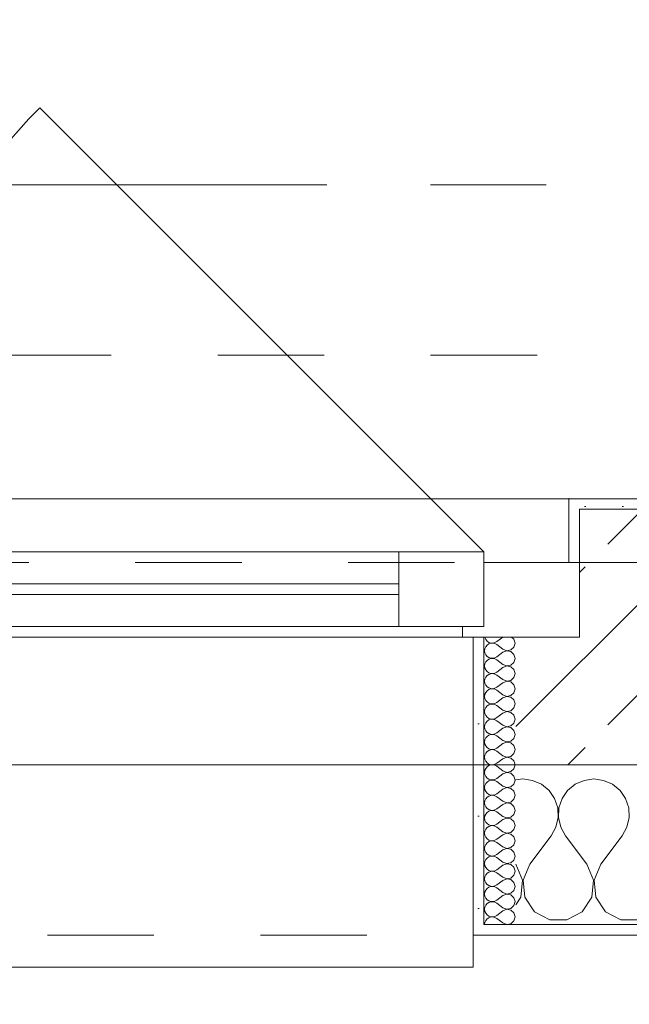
# Model space of a CAD drawing. Header units: metres. Extents: x -3.6 to 90.7, y -11.1 to 18.
# Tile 166 of 256: x 17.394 to 17.967, y -0.22 to 0.705. Entities that reach past the tile are written whole.
import ezdxf

# ---------------------------------------------------------------- set-up
doc = ezdxf.new("R2010")
doc.units = ezdxf.units.M
doc.header["$MEASUREMENT"] = 0
for name, pattern in [('Achse', [0.2, 0.1, -0.05, 0, -0.05]), ('Strichlinie doppelt', [0.546806, 0.264583, -0.105833, 0.070556, -0.105833]), ('Strichlinie eng', [0.115, 0.075, -0.04]), ('Untersicht', [0.1, 0.075, -0.025])]:
    doc.linetypes.add(name, pattern=pattern)
for name, color, linetype in [('152 - Bemaßung_ Beschriftung.Ausbau', 7, 'Continuous'), ('451 - Universal.Achsen Raster', 7, 'Continuous'), ('603 - Struktur.Bodenplatte_ Decke Roh', 7, 'Continuous'), ('604 - Struktur.Wand Aussen', 7, 'Continuous'), ('608 - Struktur.Träger', 7, 'Continuous'), ('650 - Abdeckung.Fußboden Aufbau', 7, 'Continuous'), ('Neubau_653 - Abdeckung.TB Verkofferung', 7, 'Continuous')]:
    doc.layers.add(name, color=color, linetype=linetype)
doc.styles.add('ERSTELLTER_STIL_2', font='txt')
doc.dimstyles.new('ERSTELLTER_STIL__1', dxfattribs={"dimtxt": 0.1, "dimasz": 0.0532, "dimexe": 0.18, "dimexo": 0.0625, "dimgap": 0, "dimtad": 1, "dimzin": 0, "dimdsep": 46, "dimtxsty": 'ERSTELLTER_STIL_2', "dimblk": 'ARROWHEAD_2', "dimblk1": 'ARROWHEAD_2', "dimblk2": 'ARROWHEAD_2', "dimcen": 0.09, "dimse1": 1, "dimse2": 1, "dimclrd": 7, "dimclre": 7, "dimclrt": 7, "dimazin": 0, "dimtfac": 1, "dimtdec": 4, "dimtmove": 0, "dimatfit": 3, "dimfxl": 1, "dimtolj": 1, "dimtzin": 0, "dimarcsym": 0})
doc.dimstyles.new('ERSTELLTER_STIL__2', dxfattribs={"dimtxt": 0.1, "dimasz": 0.0532, "dimexe": 0.18, "dimexo": 0.0625, "dimgap": 0, "dimtad": 1, "dimzin": 0, "dimdsep": 46, "dimtxsty": 'ERSTELLTER_STIL_2', "dimblk": 'ARROWHEAD_2', "dimblk1": 'ARROWHEAD_2', "dimblk2": 'ARROWHEAD_2', "dimcen": 0.09, "dimse1": 1, "dimse2": 1, "dimclrd": 7, "dimclre": 7, "dimclrt": 7, "dimazin": 0, "dimtfac": 1, "dimtdec": 4, "dimtmove": 2, "dimatfit": 3, "dimfxl": 1, "dimtolj": 1, "dimtzin": 0, "dimarcsym": 0})
doc.dimstyles.new('ERSTELLTER_STIL__3', dxfattribs={"dimtxt": 0.1, "dimasz": 0.0532, "dimexe": 0.18, "dimexo": 0.0625, "dimgap": 0, "dimtad": 1, "dimtih": 1, "dimtoh": 1, "dimzin": 0, "dimdsep": 46, "dimtxsty": 'ERSTELLTER_STIL_2', "dimblk": 'ARROWHEAD_2', "dimblk1": 'ARROWHEAD_2', "dimblk2": 'ARROWHEAD_2', "dimcen": 0.09, "dimse1": 1, "dimse2": 1, "dimclrd": 7, "dimclre": 7, "dimclrt": 7, "dimazin": 0, "dimtfac": 1, "dimtdec": 4, "dimtmove": 0, "dimatfit": 3, "dimfxl": 1, "dimtolj": 1, "dimtzin": 0, "dimarcsym": 0})
pattern_1 = [(0, (0, 0), (0, 0.08660254), [0, -0.05]), (0, (0.025, 0.0433), (0, 0.08660254), [0, -0.05])]
pattern_2 = [(45, (0, 0), (-0.01767767, 0.01767767), [0, -0.025])]

# ---------------------------------------------------------------- blocks, each defined once
blk = doc.blocks.new('*X77')
at = {"layer": '604 - Struktur.Wand Aussen', "color": 7, "linetype": 'Continuous', "lineweight": 5}
for p, q in [((17.86667, -0.00833), (17.86, -0.00926)), ((17.87578, -0.0096), (17.86667, -0.00833)), ((17.93333, -0.00833), (17.92422, -0.0096)), ((17.94244, -0.0096), (17.93333, -0.00833)), ((17.88419, -0.01331), (17.87578, -0.0096)), ((17.89127, -0.01918), (17.88419, -0.01331)), ((17.91581, -0.01331), (17.90873, -0.01918)), ((17.92422, -0.0096), (17.91581, -0.01331)), ((17.95086, -0.01331), (17.94244, -0.0096)), ((17.95794, -0.01918), (17.95086, -0.01331)), ((17.89648, -0.02676), (17.89127, -0.01918)), ((17.89942, -0.03547), (17.89648, -0.02676)), ((17.90352, -0.02676), (17.90058, -0.03547)), ((17.90873, -0.01918), (17.90352, -0.02676)), ((17.96315, -0.02676), (17.95794, -0.01918)), ((17.96609, -0.03547), (17.96315, -0.02676)), ((17.89987, -0.04466), (17.89942, -0.03547)), ((17.90058, -0.03547), (17.90013, -0.04466)), ((17.96653, -0.04466), (17.96609, -0.03547)), ((17.89778, -0.05362), (17.89987, -0.04466)), ((17.90013, -0.04466), (17.90222, -0.05362)), ((17.96445, -0.05362), (17.96653, -0.04466)), ((17.89333, -0.06167), (17.89778, -0.05362)), ((17.90222, -0.05362), (17.90667, -0.06167)), ((17.96, -0.06167), (17.96445, -0.05362)), ((17.87333, -0.08833), (17.89333, -0.06167)), ((17.92667, -0.08833), (17.90667, -0.06167)), ((17.94, -0.08833), (17.96, -0.06167)), ((17.86629, -0.1033), (17.86, -0.08833)), ((17.87333, -0.08833), (17.86705, -0.1033)), ((17.93295, -0.1033), (17.92667, -0.08833)), ((17.94, -0.08833), (17.93371, -0.1033)), ((17.86475, -0.11947), (17.86629, -0.1033)), ((17.86705, -0.1033), (17.86858, -0.11947)), ((17.93142, -0.11947), (17.93295, -0.1033)), ((17.93371, -0.1033), (17.93525, -0.11947)), ((17.86, -0.12662), (17.86475, -0.11947)), ((17.86858, -0.11947), (17.87757, -0.13299)), ((17.92243, -0.13299), (17.93142, -0.11947)), ((17.93525, -0.11947), (17.94424, -0.13299)), ((17.87757, -0.13299), (17.89188, -0.14066)), ((17.90812, -0.14066), (17.92243, -0.13299)), ((17.94424, -0.13299), (17.95855, -0.14066)), ((17.89188, -0.14066), (17.90812, -0.14066)), ((17.95855, -0.14066), (17.97479, -0.14066))]:
    blk.add_line(p, q, dxfattribs=at)
blk = doc.blocks.new('*X106')
at = {"layer": '604 - Struktur.Wand Aussen', "color": 7, "linetype": 'Continuous', "lineweight": 5}
for p, q in [((17.83091, 0.125), (17.83099, 0.12448)), ((17.83099, 0.12448), (17.83178, 0.12267)), ((17.83178, 0.12267), (17.83304, 0.12116)), ((17.83304, 0.12116), (17.83466, 0.12004)), ((17.84042, 0.11976), (17.84214, 0.12071)), ((17.84786, 0.125), (17.84214, 0.12071)), ((17.85822, 0.12304), (17.85608, 0.125)), ((17.85929, 0.11929), (17.85822, 0.12304)), ((17.83099, 0.11409), (17.83071, 0.11214)), ((17.83071, 0.11214), (17.83099, 0.11019)), ((17.83178, 0.1159), (17.83099, 0.11409)), ((17.83304, 0.11742), (17.83178, 0.1159)), ((17.83466, 0.11853), (17.83304, 0.11742)), ((17.83466, 0.12004), (17.83653, 0.11941)), ((17.83653, 0.11916), (17.83466, 0.11853)), ((17.83653, 0.11941), (17.8385, 0.11931)), ((17.8385, 0.11926), (17.83653, 0.11916)), ((17.8385, 0.11931), (17.84042, 0.11976)), ((17.84042, 0.11881), (17.8385, 0.11926)), ((17.84214, 0.11786), (17.84042, 0.11881)), ((17.84786, 0.11357), (17.84214, 0.11786)), ((17.84786, 0.11357), (17.8515, 0.11217)), ((17.8515, 0.11211), (17.84786, 0.11071)), ((17.8515, 0.11217), (17.85534, 0.1129)), ((17.85534, 0.11139), (17.8515, 0.11211)), ((17.85534, 0.1129), (17.85822, 0.11553)), ((17.85822, 0.10876), (17.85534, 0.11139)), ((17.85822, 0.11553), (17.85929, 0.11929)), ((17.83099, 0.11019), (17.83178, 0.10839)), ((17.83178, 0.10839), (17.83304, 0.10687)), ((17.83304, 0.10313), (17.83178, 0.10161)), ((17.83304, 0.10687), (17.83466, 0.10575)), ((17.83466, 0.10425), (17.83304, 0.10313)), ((17.83466, 0.10575), (17.83653, 0.10512)), ((17.83653, 0.10488), (17.83466, 0.10425)), ((17.83653, 0.10512), (17.8385, 0.10503)), ((17.8385, 0.10497), (17.83653, 0.10488)), ((17.8385, 0.10503), (17.84042, 0.10547)), ((17.84042, 0.10453), (17.8385, 0.10497)), ((17.84042, 0.10547), (17.84214, 0.10643)), ((17.84214, 0.10357), (17.84042, 0.10453)), ((17.84786, 0.11071), (17.84214, 0.10643)), ((17.84786, 0.09929), (17.84214, 0.10357)), ((17.85929, 0.105), (17.85822, 0.10876)), ((17.85822, 0.10124), (17.85929, 0.105)), ((17.83099, 0.09981), (17.83071, 0.09786)), ((17.83071, 0.09786), (17.83099, 0.09591)), ((17.83178, 0.10161), (17.83099, 0.09981)), ((17.83099, 0.09591), (17.83178, 0.0941)), ((17.83178, 0.0941), (17.83304, 0.09258)), ((17.83304, 0.09258), (17.83466, 0.09147)), ((17.84786, 0.09643), (17.84214, 0.09214)), ((17.84786, 0.09929), (17.8515, 0.09789)), ((17.8515, 0.09783), (17.84786, 0.09643)), ((17.8515, 0.09789), (17.85534, 0.09861)), ((17.85534, 0.0971), (17.8515, 0.09783)), ((17.85534, 0.09861), (17.85822, 0.10124)), ((17.85822, 0.09447), (17.85534, 0.0971)), ((17.85929, 0.09071), (17.85822, 0.09447)), ((17.83099, 0.08552), (17.83071, 0.08357)), ((17.83071, 0.08357), (17.83099, 0.08162)), ((17.83178, 0.08733), (17.83099, 0.08552)), ((17.83304, 0.08884), (17.83178, 0.08733)), ((17.83466, 0.08996), (17.83304, 0.08884)), ((17.83466, 0.09147), (17.83653, 0.09084)), ((17.83653, 0.09059), (17.83466, 0.08996)), ((17.83653, 0.09084), (17.8385, 0.09074)), ((17.8385, 0.09069), (17.83653, 0.09059)), ((17.8385, 0.09074), (17.84042, 0.09119)), ((17.84042, 0.09024), (17.8385, 0.09069)), ((17.84042, 0.09119), (17.84214, 0.09214)), ((17.84214, 0.08929), (17.84042, 0.09024)), ((17.84786, 0.085), (17.84214, 0.08929)), ((17.84786, 0.085), (17.8515, 0.0836)), ((17.8515, 0.08354), (17.84786, 0.08214)), ((17.8515, 0.0836), (17.85534, 0.08433)), ((17.85534, 0.08282), (17.8515, 0.08354)), ((17.85534, 0.08433), (17.85822, 0.08696)), ((17.85822, 0.08696), (17.85929, 0.09071)), ((17.83099, 0.08162), (17.83178, 0.07982)), ((17.83178, 0.07982), (17.83304, 0.0783)), ((17.83304, 0.07456), (17.83178, 0.07304)), ((17.83304, 0.0783), (17.83466, 0.07718)), ((17.83466, 0.07567), (17.83304, 0.07456)), ((17.83466, 0.07718), (17.83653, 0.07655)), ((17.83653, 0.0763), (17.83466, 0.07567)), ((17.83653, 0.07655), (17.8385, 0.07646)), ((17.8385, 0.0764), (17.83653, 0.0763)), ((17.8385, 0.07646), (17.84042, 0.0769)), ((17.84042, 0.07595), (17.8385, 0.0764)), ((17.84042, 0.0769), (17.84214, 0.07786)), ((17.84214, 0.075), (17.84042, 0.07595)), ((17.84786, 0.08214), (17.84214, 0.07786)), ((17.84786, 0.07071), (17.84214, 0.075)), ((17.85822, 0.08018), (17.85534, 0.08282)), ((17.85929, 0.07643), (17.85822, 0.08018)), ((17.85822, 0.07267), (17.85929, 0.07643)), ((17.83099, 0.07124), (17.83071, 0.06929)), ((17.83071, 0.06929), (17.83099, 0.06733)), ((17.83178, 0.07304), (17.83099, 0.07124)), ((17.83099, 0.06733), (17.83178, 0.06553)), ((17.83178, 0.06553), (17.83304, 0.06401)), ((17.84786, 0.06786), (17.84214, 0.06357)), ((17.84786, 0.07071), (17.8515, 0.06931)), ((17.8515, 0.06926), (17.84786, 0.06786)), ((17.8515, 0.06931), (17.85534, 0.07004)), ((17.85534, 0.06853), (17.8515, 0.06926)), ((17.85534, 0.07004), (17.85822, 0.07267)), ((17.85822, 0.0659), (17.85534, 0.06853)), ((17.85929, 0.06214), (17.85822, 0.0659)), ((17.83099, 0.05695), (17.83071, 0.055)), ((17.83178, 0.05876), (17.83099, 0.05695)), ((17.83304, 0.06027), (17.83178, 0.05876)), ((17.83304, 0.06401), (17.83466, 0.0629)), ((17.83466, 0.06139), (17.83304, 0.06027)), ((17.83466, 0.0629), (17.83653, 0.06227)), ((17.83653, 0.06202), (17.83466, 0.06139)), ((17.83653, 0.06227), (17.8385, 0.06217)), ((17.8385, 0.06211), (17.83653, 0.06202)), ((17.8385, 0.06217), (17.84042, 0.06262)), ((17.84042, 0.06167), (17.8385, 0.06211)), ((17.84042, 0.06262), (17.84214, 0.06357)), ((17.84214, 0.06071), (17.84042, 0.06167)), ((17.84786, 0.05643), (17.84214, 0.06071)), ((17.84786, 0.05643), (17.8515, 0.05503)), ((17.8515, 0.05503), (17.85534, 0.05575)), ((17.85534, 0.05575), (17.85822, 0.05839)), ((17.85822, 0.05839), (17.85929, 0.06214)), ((17.83071, 0.055), (17.83099, 0.05305)), ((17.83099, 0.05305), (17.83178, 0.05124)), ((17.83178, 0.05124), (17.83304, 0.04973)), ((17.83304, 0.04973), (17.83466, 0.04861)), ((17.83466, 0.0471), (17.83304, 0.04599)), ((17.83466, 0.04861), (17.83653, 0.04798)), ((17.83653, 0.04773), (17.83466, 0.0471)), ((17.83653, 0.04798), (17.8385, 0.04789)), ((17.8385, 0.04783), (17.83653, 0.04773)), ((17.8385, 0.04789), (17.84042, 0.04833)), ((17.84042, 0.04738), (17.8385, 0.04783)), ((17.84042, 0.04833), (17.84214, 0.04929)), ((17.84214, 0.04643), (17.84042, 0.04738)), ((17.84786, 0.05357), (17.84214, 0.04929)), ((17.84786, 0.04214), (17.84214, 0.04643)), ((17.8515, 0.05497), (17.84786, 0.05357)), ((17.85534, 0.05425), (17.8515, 0.05497)), ((17.85822, 0.05161), (17.85534, 0.05425)), ((17.85929, 0.04786), (17.85822, 0.05161)), ((17.85822, 0.0441), (17.85929, 0.04786)), ((17.83099, 0.04267), (17.83071, 0.04071)), ((17.83071, 0.04071), (17.83099, 0.03876)), ((17.83178, 0.04447), (17.83099, 0.04267)), ((17.83099, 0.03876), (17.83178, 0.03696)), ((17.83304, 0.04599), (17.83178, 0.04447)), ((17.84786, 0.03929), (17.84214, 0.035)), ((17.84786, 0.04214), (17.8515, 0.04074)), ((17.8515, 0.04069), (17.84786, 0.03929)), ((17.8515, 0.04074), (17.85534, 0.04147)), ((17.85534, 0.03996), (17.8515, 0.04069)), ((17.85534, 0.04147), (17.85822, 0.0441)), ((17.85822, 0.03733), (17.85534, 0.03996)), ((17.85929, 0.03357), (17.85822, 0.03733)), ((17.83099, 0.02838), (17.83071, 0.02643)), ((17.83178, 0.03018), (17.83099, 0.02838)), ((17.83178, 0.03696), (17.83304, 0.03544)), ((17.83304, 0.0317), (17.83178, 0.03018)), ((17.83304, 0.03544), (17.83466, 0.03433)), ((17.83466, 0.03282), (17.83304, 0.0317)), ((17.83466, 0.03433), (17.83653, 0.0337)), ((17.83653, 0.03345), (17.83466, 0.03282)), ((17.83653, 0.0337), (17.8385, 0.0336)), ((17.8385, 0.03354), (17.83653, 0.03345)), ((17.8385, 0.0336), (17.84042, 0.03405)), ((17.84042, 0.0331), (17.8385, 0.03354)), ((17.84042, 0.03405), (17.84214, 0.035)), ((17.84214, 0.03214), (17.84042, 0.0331)), ((17.84786, 0.02786), (17.84214, 0.03214)), ((17.84786, 0.02786), (17.8515, 0.02646)), ((17.85534, 0.02718), (17.85822, 0.02982)), ((17.85822, 0.02982), (17.85929, 0.03357)), ((17.83071, 0.02643), (17.83099, 0.02448)), ((17.83099, 0.02448), (17.83178, 0.02267)), ((17.83178, 0.02267), (17.83304, 0.02116)), ((17.83304, 0.02116), (17.83466, 0.02004)), ((17.83466, 0.01853), (17.83304, 0.01742)), ((17.83466, 0.02004), (17.83653, 0.01941)), ((17.83653, 0.01916), (17.83466, 0.01853)), ((17.83653, 0.01941), (17.8385, 0.01931)), ((17.8385, 0.01926), (17.83653, 0.01916)), ((17.8385, 0.01931), (17.84042, 0.01976)), ((17.84042, 0.01881), (17.8385, 0.01926)), ((17.84042, 0.01976), (17.84214, 0.02071)), ((17.84214, 0.01786), (17.84042, 0.01881)), ((17.84786, 0.025), (17.84214, 0.02071)), ((17.8515, 0.0264), (17.84786, 0.025)), ((17.8515, 0.02646), (17.85534, 0.02718)), ((17.85534, 0.02567), (17.8515, 0.0264)), ((17.85822, 0.02304), (17.85534, 0.02567)), ((17.85929, 0.01929), (17.85822, 0.02304)), ((17.85822, 0.01553), (17.85929, 0.01929)), ((17.83099, 0.01409), (17.83071, 0.01214)), ((17.83071, 0.01214), (17.83099, 0.01019)), ((17.83178, 0.0159), (17.83099, 0.01409)), ((17.83099, 0.01019), (17.83178, 0.00839)), ((17.83304, 0.01742), (17.83178, 0.0159)), ((17.84786, 0.01357), (17.84214, 0.01786)), ((17.84786, 0.01071), (17.84214, 0.00643)), ((17.84786, 0.01357), (17.8515, 0.01217)), ((17.8515, 0.01211), (17.84786, 0.01071)), ((17.8515, 0.01217), (17.85534, 0.0129)), ((17.85534, 0.01139), (17.8515, 0.01211)), ((17.85534, 0.0129), (17.85822, 0.01553)), ((17.85822, 0.00876), (17.85534, 0.01139)), ((17.83178, 0.00161), (17.83099, -0.00019)), ((17.83178, 0.00839), (17.83304, 0.00687)), ((17.83304, 0.00313), (17.83178, 0.00161)), ((17.83304, 0.00687), (17.83466, 0.00575)), ((17.83466, 0.00425), (17.83304, 0.00313)), ((17.83466, 0.00575), (17.83653, 0.00512)), ((17.83653, 0.00488), (17.83466, 0.00425)), ((17.83653, 0.00512), (17.8385, 0.00503)), ((17.8385, 0.00497), (17.83653, 0.00488)), ((17.8385, 0.00503), (17.84042, 0.00547)), ((17.84042, 0.00453), (17.8385, 0.00497)), ((17.84042, 0.00547), (17.84214, 0.00643)), ((17.84214, 0.00357), (17.84042, 0.00453)), ((17.84786, -0.00071), (17.84214, 0.00357)), ((17.85534, -0.00139), (17.85822, 0.00124)), ((17.85929, 0.005), (17.85822, 0.00876)), ((17.85822, 0.00124), (17.85929, 0.005)), ((17.83099, -0.00019), (17.83071, -0.00214)), ((17.83071, -0.00214), (17.83099, -0.00409)), ((17.83099, -0.00409), (17.83178, -0.0059)), ((17.83178, -0.0059), (17.83304, -0.00742)), ((17.83304, -0.00742), (17.83466, -0.00853)), ((17.83466, -0.00853), (17.83653, -0.00916)), ((17.83653, -0.00916), (17.8385, -0.00926)), ((17.8385, -0.00926), (17.84042, -0.00881)), ((17.84042, -0.00881), (17.84214, -0.00786)), ((17.84786, -0.00357), (17.84214, -0.00786)), ((17.84786, -0.00071), (17.8515, -0.00211)), ((17.8515, -0.00217), (17.84786, -0.00357)), ((17.8515, -0.00211), (17.85534, -0.00139)), ((17.85534, -0.0029), (17.8515, -0.00217)), ((17.85822, -0.00553), (17.85534, -0.0029)), ((17.85929, -0.00929), (17.85822, -0.00553)), ((17.83099, -0.01448), (17.83071, -0.01643)), ((17.83071, -0.01643), (17.83099, -0.01838)), ((17.83178, -0.01267), (17.83099, -0.01448)), ((17.83099, -0.01838), (17.83178, -0.02018)), ((17.83304, -0.01116), (17.83178, -0.01267)), ((17.83466, -0.01004), (17.83304, -0.01116)), ((17.83653, -0.00941), (17.83466, -0.01004)), ((17.8385, -0.00931), (17.83653, -0.00941)), ((17.84042, -0.00976), (17.8385, -0.00931)), ((17.84214, -0.01071), (17.84042, -0.00976)), ((17.84786, -0.015), (17.84214, -0.01071)), ((17.84786, -0.01786), (17.84214, -0.02214)), ((17.84786, -0.015), (17.8515, -0.0164)), ((17.8515, -0.01646), (17.84786, -0.01786)), ((17.8515, -0.0164), (17.85534, -0.01567)), ((17.85534, -0.01718), (17.8515, -0.01646)), ((17.85534, -0.01567), (17.85822, -0.01304)), ((17.85822, -0.01982), (17.85534, -0.01718)), ((17.85822, -0.01304), (17.85929, -0.00929)), ((17.83178, -0.02696), (17.83099, -0.02876)), ((17.83178, -0.02018), (17.83304, -0.0217)), ((17.83304, -0.02544), (17.83178, -0.02696)), ((17.83304, -0.0217), (17.83466, -0.02282)), ((17.83466, -0.02433), (17.83304, -0.02544)), ((17.83466, -0.02282), (17.83653, -0.02345)), ((17.83653, -0.0237), (17.83466, -0.02433)), ((17.83653, -0.02345), (17.8385, -0.02354)), ((17.8385, -0.0236), (17.83653, -0.0237)), ((17.8385, -0.02354), (17.84042, -0.0231)), ((17.84042, -0.02405), (17.8385, -0.0236)), ((17.84042, -0.0231), (17.84214, -0.02214)), ((17.84214, -0.025), (17.84042, -0.02405)), ((17.84786, -0.02929), (17.84214, -0.025)), ((17.85534, -0.02996), (17.85822, -0.02733)), ((17.85929, -0.02357), (17.85822, -0.01982)), ((17.85822, -0.02733), (17.85929, -0.02357)), ((17.83099, -0.02876), (17.83071, -0.03071)), ((17.83071, -0.03071), (17.83099, -0.03267)), ((17.83099, -0.03267), (17.83178, -0.03447)), ((17.83178, -0.03447), (17.83304, -0.03599)), ((17.83304, -0.03599), (17.83466, -0.0371)), ((17.84042, -0.03738), (17.84214, -0.03643)), ((17.84786, -0.03214), (17.84214, -0.03643)), ((17.84786, -0.02929), (17.8515, -0.03069)), ((17.8515, -0.03074), (17.84786, -0.03214)), ((17.8515, -0.03069), (17.85534, -0.02996)), ((17.85534, -0.03147), (17.8515, -0.03074)), ((17.85822, -0.0341), (17.85534, -0.03147)), ((17.85929, -0.03786), (17.85822, -0.0341)), ((17.83099, -0.04305), (17.83071, -0.045)), ((17.83071, -0.045), (17.83099, -0.04695)), ((17.83178, -0.04124), (17.83099, -0.04305)), ((17.83304, -0.03973), (17.83178, -0.04124)), ((17.83466, -0.03861), (17.83304, -0.03973)), ((17.83466, -0.0371), (17.83653, -0.03773)), ((17.83653, -0.03798), (17.83466, -0.03861)), ((17.83653, -0.03773), (17.8385, -0.03783)), ((17.8385, -0.03789), (17.83653, -0.03798)), ((17.8385, -0.03783), (17.84042, -0.03738)), ((17.84042, -0.03833), (17.8385, -0.03789)), ((17.84214, -0.03929), (17.84042, -0.03833)), ((17.84786, -0.04357), (17.84214, -0.03929)), ((17.84786, -0.04357), (17.8515, -0.04497)), ((17.8515, -0.04503), (17.84786, -0.04643)), ((17.8515, -0.04497), (17.85534, -0.04425)), ((17.85534, -0.04575), (17.8515, -0.04503)), ((17.85534, -0.04425), (17.85822, -0.04161)), ((17.85822, -0.04839), (17.85534, -0.04575)), ((17.85822, -0.04161), (17.85929, -0.03786)), ((17.83099, -0.04695), (17.83178, -0.04876)), ((17.83178, -0.04876), (17.83304, -0.05027)), ((17.83304, -0.05401), (17.83178, -0.05553)), ((17.83304, -0.05027), (17.83466, -0.05139)), ((17.83466, -0.0529), (17.83304, -0.05401)), ((17.83466, -0.05139), (17.83653, -0.05202)), ((17.83653, -0.05227), (17.83466, -0.0529)), ((17.83653, -0.05202), (17.8385, -0.05211)), ((17.8385, -0.05217), (17.83653, -0.05227)), ((17.8385, -0.05211), (17.84042, -0.05167)), ((17.84042, -0.05262), (17.8385, -0.05217)), ((17.84042, -0.05167), (17.84214, -0.05071)), ((17.84214, -0.05357), (17.84042, -0.05262)), ((17.84786, -0.04643), (17.84214, -0.05071)), ((17.84786, -0.05786), (17.84214, -0.05357)), ((17.85929, -0.05214), (17.85822, -0.04839)), ((17.85822, -0.0559), (17.85929, -0.05214)), ((17.83099, -0.05733), (17.83071, -0.05929)), ((17.83071, -0.05929), (17.83099, -0.06124)), ((17.83178, -0.05553), (17.83099, -0.05733)), ((17.83099, -0.06124), (17.83178, -0.06304)), ((17.83178, -0.06304), (17.83304, -0.06456)), ((17.83304, -0.06456), (17.83466, -0.06567)), ((17.84786, -0.06071), (17.84214, -0.065)), ((17.84786, -0.05786), (17.8515, -0.05926)), ((17.8515, -0.05931), (17.84786, -0.06071)), ((17.8515, -0.05926), (17.85534, -0.05853)), ((17.85534, -0.06004), (17.8515, -0.05931)), ((17.85534, -0.05853), (17.85822, -0.0559)), ((17.85822, -0.06267), (17.85534, -0.06004)), ((17.85929, -0.06643), (17.85822, -0.06267)), ((17.83099, -0.07162), (17.83071, -0.07357)), ((17.83071, -0.07357), (17.83099, -0.07552)), ((17.83178, -0.06982), (17.83099, -0.07162)), ((17.83304, -0.0683), (17.83178, -0.06982)), ((17.83466, -0.06718), (17.83304, -0.0683)), ((17.83466, -0.06567), (17.83653, -0.0663)), ((17.83653, -0.06655), (17.83466, -0.06718)), ((17.83653, -0.0663), (17.8385, -0.0664)), ((17.8385, -0.06646), (17.83653, -0.06655)), ((17.8385, -0.0664), (17.84042, -0.06595)), ((17.84042, -0.0669), (17.8385, -0.06646)), ((17.84042, -0.06595), (17.84214, -0.065)), ((17.84214, -0.06786), (17.84042, -0.0669)), ((17.84786, -0.07214), (17.84214, -0.06786)), ((17.84786, -0.07214), (17.8515, -0.07354)), ((17.8515, -0.0736), (17.84786, -0.075)), ((17.8515, -0.07354), (17.85534, -0.07282)), ((17.85534, -0.07433), (17.8515, -0.0736)), ((17.85534, -0.07282), (17.85822, -0.07018)), ((17.85822, -0.07018), (17.85929, -0.06643)), ((17.83099, -0.07552), (17.83178, -0.07733)), ((17.83178, -0.07733), (17.83304, -0.07884)), ((17.83304, -0.08258), (17.83178, -0.0841)), ((17.83304, -0.07884), (17.83466, -0.07996)), ((17.83466, -0.08147), (17.83304, -0.08258)), ((17.83466, -0.07996), (17.83653, -0.08059)), ((17.83653, -0.08084), (17.83466, -0.08147)), ((17.83653, -0.08059), (17.8385, -0.08069)), ((17.8385, -0.08074), (17.83653, -0.08084)), ((17.8385, -0.08069), (17.84042, -0.08024)), ((17.84042, -0.08119), (17.8385, -0.08074)), ((17.84042, -0.08024), (17.84214, -0.07929)), ((17.84214, -0.08214), (17.84042, -0.08119)), ((17.84786, -0.075), (17.84214, -0.07929)), ((17.84786, -0.08643), (17.84214, -0.08214)), ((17.85822, -0.07696), (17.85534, -0.07433)), ((17.85929, -0.08071), (17.85822, -0.07696)), ((17.85822, -0.08447), (17.85929, -0.08071)), ((17.83099, -0.08591), (17.83071, -0.08786)), ((17.83071, -0.08786), (17.83099, -0.08981)), ((17.83178, -0.0841), (17.83099, -0.08591)), ((17.83099, -0.08981), (17.83178, -0.09161)), ((17.83178, -0.09161), (17.83304, -0.09313)), ((17.84786, -0.08929), (17.84214, -0.09357)), ((17.84786, -0.08643), (17.8515, -0.08783)), ((17.8515, -0.08789), (17.84786, -0.08929)), ((17.8515, -0.08783), (17.85534, -0.0871)), ((17.85534, -0.08861), (17.8515, -0.08789)), ((17.85534, -0.0871), (17.85822, -0.08447)), ((17.85822, -0.09124), (17.85534, -0.08861)), ((17.85929, -0.095), (17.85822, -0.09124)), ((17.83099, -0.10019), (17.83071, -0.10214)), ((17.83178, -0.09839), (17.83099, -0.10019)), ((17.83304, -0.09687), (17.83178, -0.09839)), ((17.83304, -0.09313), (17.83466, -0.09425)), ((17.83466, -0.09575), (17.83304, -0.09687)), ((17.83466, -0.09425), (17.83653, -0.09488)), ((17.83653, -0.09512), (17.83466, -0.09575)), ((17.83653, -0.09488), (17.8385, -0.09497)), ((17.8385, -0.09503), (17.83653, -0.09512)), ((17.8385, -0.09497), (17.84042, -0.09453)), ((17.84042, -0.09547), (17.8385, -0.09503)), ((17.84042, -0.09453), (17.84214, -0.09357)), ((17.84214, -0.09643), (17.84042, -0.09547)), ((17.84786, -0.10071), (17.84214, -0.09643)), ((17.84786, -0.10071), (17.8515, -0.10211)), ((17.8515, -0.10211), (17.85534, -0.10139)), ((17.85534, -0.10139), (17.85822, -0.09876)), ((17.85822, -0.09876), (17.85929, -0.095)), ((17.83071, -0.10214), (17.83099, -0.10409)), ((17.83099, -0.10409), (17.83178, -0.1059)), ((17.83178, -0.1059), (17.83304, -0.10742)), ((17.83304, -0.10742), (17.83466, -0.10853)), ((17.83466, -0.11004), (17.83304, -0.11116)), ((17.83466, -0.10853), (17.83653, -0.10916)), ((17.83653, -0.10941), (17.83466, -0.11004)), ((17.83653, -0.10916), (17.8385, -0.10926)), ((17.8385, -0.10931), (17.83653, -0.10941)), ((17.8385, -0.10926), (17.84042, -0.10881)), ((17.84042, -0.10976), (17.8385, -0.10931)), ((17.84042, -0.10881), (17.84214, -0.10786)), ((17.84214, -0.11071), (17.84042, -0.10976)), ((17.84786, -0.10357), (17.84214, -0.10786)), ((17.84786, -0.115), (17.84214, -0.11071)), ((17.8515, -0.10217), (17.84786, -0.10357)), ((17.85534, -0.1029), (17.8515, -0.10217)), ((17.85822, -0.10553), (17.85534, -0.1029)), ((17.85929, -0.10929), (17.85822, -0.10553)), ((17.85822, -0.11304), (17.85929, -0.10929)), ((17.83099, -0.11448), (17.83071, -0.11643)), ((17.83071, -0.11643), (17.83099, -0.11838)), ((17.83178, -0.11267), (17.83099, -0.11448)), ((17.83099, -0.11838), (17.83178, -0.12018)), ((17.83304, -0.11116), (17.83178, -0.11267)), ((17.83178, -0.12018), (17.83304, -0.1217)), ((17.84786, -0.11786), (17.84214, -0.12214)), ((17.84786, -0.115), (17.8515, -0.1164)), ((17.8515, -0.11646), (17.84786, -0.11786)), ((17.8515, -0.1164), (17.85534, -0.11567)), ((17.85534, -0.11718), (17.8515, -0.11646)), ((17.85534, -0.11567), (17.85822, -0.11304)), ((17.85822, -0.11982), (17.85534, -0.11718)), ((17.85929, -0.12357), (17.85822, -0.11982)), ((17.83099, -0.12876), (17.83071, -0.13071)), ((17.83178, -0.12696), (17.83099, -0.12876)), ((17.83304, -0.12544), (17.83178, -0.12696)), ((17.83304, -0.1217), (17.83466, -0.12282)), ((17.83466, -0.12433), (17.83304, -0.12544)), ((17.83466, -0.12282), (17.83653, -0.12345)), ((17.83653, -0.1237), (17.83466, -0.12433)), ((17.83653, -0.12345), (17.8385, -0.12354)), ((17.8385, -0.1236), (17.83653, -0.1237)), ((17.8385, -0.12354), (17.84042, -0.1231)), ((17.84042, -0.12405), (17.8385, -0.1236)), ((17.84042, -0.1231), (17.84214, -0.12214)), ((17.84214, -0.125), (17.84042, -0.12405)), ((17.84786, -0.12929), (17.84214, -0.125)), ((17.84786, -0.12929), (17.8515, -0.13069)), ((17.85534, -0.12996), (17.85822, -0.12733)), ((17.85822, -0.12733), (17.85929, -0.12357)), ((17.83071, -0.13071), (17.83099, -0.13267)), ((17.83099, -0.13267), (17.83178, -0.13447)), ((17.83178, -0.13447), (17.83304, -0.13599)), ((17.83304, -0.13599), (17.83466, -0.1371)), ((17.83466, -0.13861), (17.83304, -0.13973)), ((17.83466, -0.1371), (17.83653, -0.13773)), ((17.83653, -0.13798), (17.83466, -0.13861)), ((17.83653, -0.13773), (17.8385, -0.13783)), ((17.8385, -0.13789), (17.83653, -0.13798)), ((17.8385, -0.13783), (17.84042, -0.13738)), ((17.84042, -0.13833), (17.8385, -0.13789)), ((17.84042, -0.13738), (17.84214, -0.13643)), ((17.84214, -0.13929), (17.84042, -0.13833)), ((17.84786, -0.13214), (17.84214, -0.13643)), ((17.8515, -0.13074), (17.84786, -0.13214)), ((17.8515, -0.13069), (17.85534, -0.12996)), ((17.85534, -0.13147), (17.8515, -0.13074)), ((17.85822, -0.1341), (17.85534, -0.13147)), ((17.85929, -0.13786), (17.85822, -0.1341)), ((17.85822, -0.14161), (17.85929, -0.13786)), ((17.83099, -0.14305), (17.83071, -0.145)), ((17.83178, -0.14124), (17.83099, -0.14305)), ((17.83304, -0.13973), (17.83178, -0.14124)), ((17.84786, -0.14357), (17.84214, -0.13929)), ((17.84786, -0.14357), (17.8515, -0.14497)), ((17.8515, -0.14497), (17.85534, -0.14425)), ((17.85534, -0.14425), (17.85822, -0.14161))]:
    blk.add_line(p, q, dxfattribs=at)
blk = doc.blocks.new('*D352')
at = {"layer": '152 - Bemaßung_ Beschriftung.Ausbau', "color": 7, "linetype": 'Continuous', "lineweight": 5}
for p, q in [((-1.71, 0.02521), (-1.64, -0.01521)), ((-1.675, -0.145), (-1.675, 0.005)), ((-1.71, -0.12479), (-1.64, -0.16521)), ((-1.6225, -0.145), (-1.7275, -0.145)), ((-1.675, -0.17923), (-1.675, -0.145))]:
    blk.add_line(p, q, dxfattribs=at)
at = {"layer": '152 - Bemaßung_ Beschriftung.Ausbau', "color": 7, "lineweight": 5, "insert": (-1.68664, -0.14589), "char_height": 0.1, "attachment_point": 7, "rotation": 90, "style": 'ERSTELLTER_STIL_2'}
blk.add_mtext('\\A1;{\\pql;\\fArial|b0|i0|c0|p38;15}', dxfattribs=at)
blk = doc.blocks.new('ARROWHEAD_2')
at = {"color": 0, "linetype": 'Continuous', "lineweight": 0}
for p, q in [((-0.378, -0.655), (0.378, 0.655)), ((0, 0), (-1, 0))]:
    blk.add_line(p, q, dxfattribs=at)
blk = doc.blocks.new('*D353')
at = {"layer": '152 - Bemaßung_ Beschriftung.Ausbau', "color": 7, "linetype": 'Continuous', "lineweight": 5}
for p, q in [((-1.71, 0.02521), (-1.64, -0.01521)), ((-1.675, -0.145), (-1.675, 0.005))]:
    blk.add_line(p, q, dxfattribs=at)
blk = doc.blocks.new('*D362')
at = {"layer": '152 - Bemaßung_ Beschriftung.Ausbau', "color": 7, "linetype": 'Continuous', "lineweight": 5}
for p, q in [((-2.21, 0.02521), (-2.14, -0.01521)), ((-2.175, -0.145), (-2.175, 0.005)), ((-2.21, -0.12479), (-2.14, -0.16521)), ((-2.1225, -0.145), (-2.2275, -0.145)), ((-2.175, -0.17923), (-2.175, -0.145))]:
    blk.add_line(p, q, dxfattribs=at)
at = {"layer": '152 - Bemaßung_ Beschriftung.Ausbau', "color": 7, "lineweight": 5, "insert": (-2.1845, -0.14511), "char_height": 0.1, "attachment_point": 7, "rotation": 90, "style": 'ERSTELLTER_STIL_2'}
blk.add_mtext('\\A1;{\\pql;\\fArial|b0|i0|c0|p38;15}', dxfattribs=at)
blk = doc.blocks.new('*D363')
at = {"layer": '152 - Bemaßung_ Beschriftung.Ausbau', "color": 7, "linetype": 'Continuous', "lineweight": 5}
for p, q in [((-2.21, 0.27019), (-2.14, 0.22978)), ((-2.14, 0.22479), (-2.21, 0.26521)), ((-2.1225, 0.245), (-2.2275, 0.245)), ((-2.175, 0.005), (-2.175, 0.245)), ((-2.21, 0.02521), (-2.14, -0.01521)), ((-2.1225, 0.005), (-2.2275, 0.005)), ((-2.175, -0.145), (-2.175, 0.005))]:
    blk.add_line(p, q, dxfattribs=at)
at = {"layer": '152 - Bemaßung_ Beschriftung.Ausbau', "color": 7, "lineweight": 5, "insert": (-2.195, 0.04911), "char_height": 0.1, "attachment_point": 7, "rotation": 90, "style": 'ERSTELLTER_STIL_2'}
blk.add_mtext('\\A1;{\\pql;\\fArial|b0|i0|c0|p38;24}', dxfattribs=at)
blk = doc.blocks.new('*D385')
at = {"layer": '152 - Bemaßung_ Beschriftung.Ausbau', "color": 7, "linetype": 'Continuous', "lineweight": 5}
for p, q in [((14.32, -4.1125), (14.32, -4.0075)), ((15.52, -4.1125), (15.52, -4.0075)), ((14.34021, -4.025), (14.29979, -4.095)), ((15.54021, -4.025), (15.49979, -4.095)), ((11.92, -4.06), (14.32, -4.06)), ((14.32, -4.06), (15.52, -4.06)), ((15.52, -4.06), (17.92, -4.06))]:
    blk.add_line(p, q, dxfattribs=at)
at = {"layer": '152 - Bemaßung_ Beschriftung.Ausbau', "color": 7, "lineweight": 5, "insert": (14.78697, -4.04), "char_height": 0.1, "attachment_point": 7, "style": 'ERSTELLTER_STIL_2'}
blk.add_mtext('\\A1;{\\pql;\\fArial|b0|i0|c0|p38;1,20}', dxfattribs=at)
blk = doc.blocks.new('*D386')
at = {"layer": '152 - Bemaßung_ Beschriftung.Ausbau', "color": 7, "linetype": 'Continuous', "lineweight": 5}
for p, q in [((15.54021, -4.025), (15.49979, -4.095)), ((17.94021, -4.025), (17.89979, -4.095)), ((15.52, -4.06), (17.92, -4.06))]:
    blk.add_line(p, q, dxfattribs=at)
at = {"layer": '152 - Bemaßung_ Beschriftung.Ausbau', "color": 7, "lineweight": 5, "char_height": 0.1, "attachment_point": 7, "style": 'ERSTELLTER_STIL_2'}
for s, insert in [('\\A1;{\\pql;\\fArial|b0|i0|c0|p38;2,40}', (16.58697, -4.04)), ('\\A1;{\\pql;\\fArial|b0|i0|c0|p38;2,01}', (16.58697, -4.18))]:
    blk.add_mtext(s, dxfattribs=dict(at, insert=insert))
blk = doc.blocks.new('*D387')
at = {"layer": '152 - Bemaßung_ Beschriftung.Ausbau', "color": 7, "linetype": 'Continuous', "lineweight": 5}
for p, q in [((17.92, -4.1125), (17.92, -4.0075)), ((19.12, -4.1125), (19.12, -4.0075)), ((17.94021, -4.025), (17.89979, -4.095)), ((19.14021, -4.025), (19.09979, -4.095)), ((15.52, -4.06), (17.92, -4.06)), ((17.92, -4.06), (19.12, -4.06)), ((19.12, -4.06), (21.52, -4.06))]:
    blk.add_line(p, q, dxfattribs=at)
at = {"layer": '152 - Bemaßung_ Beschriftung.Ausbau', "color": 7, "lineweight": 5, "insert": (18.38697, -4.04), "char_height": 0.1, "attachment_point": 7, "style": 'ERSTELLTER_STIL_2'}
blk.add_mtext('\\A1;{\\pql;\\fArial|b0|i0|c0|p38;1,20}', dxfattribs=at)
blk = doc.blocks.new('*D426')
at = {"layer": '152 - Bemaßung_ Beschriftung.Ausbau', "color": 7, "linetype": 'Continuous', "lineweight": 5}
for p, q in [((15.005, -4.6125), (15.005, -4.5075)), ((15.02521, -4.525), (14.98479, -4.595)), ((18.48518, -4.525), (18.44477, -4.595)), ((14.85, -4.56), (15.005, -4.56)), ((15.005, -4.56), (18.46497, -4.56))]:
    blk.add_line(p, q, dxfattribs=at)
at = {"layer": '152 - Bemaßung_ Beschriftung.Ausbau', "color": 7, "lineweight": 5, "char_height": 0.1, "attachment_point": 7, "style": 'ERSTELLTER_STIL_2'}
for s, insert in [('\\A1;{\\pql;\\fArial|b0|i0|c0|p38;14\\fArial|b0|i0|c0|p38;\\A1{\\H.66x;\\S5^  ;}}', (18.24289, -4.54109)), ('\\A1;{\\pql;\\fArial|b0|i0|c0|p38;3,46}', (16.50103, -4.54))]:
    blk.add_mtext(s, dxfattribs=dict(at, insert=insert))
blk = doc.blocks.new('*D427')
at = {"layer": '152 - Bemaßung_ Beschriftung.Ausbau', "color": 7, "linetype": 'Continuous', "lineweight": 5}
for p, q in [((18.46497, -4.6125), (18.46497, -4.5075)), ((18.60997, -4.6125), (18.60997, -4.5075)), ((18.48518, -4.525), (18.44477, -4.595)), ((18.63018, -4.525), (18.58977, -4.595)), ((15.005, -4.56), (18.46497, -4.56)), ((18.46497, -4.56), (18.60997, -4.56))]:
    blk.add_line(p, q, dxfattribs=at)
blk = doc.blocks.new('*D465')
at = {"layer": '152 - Bemaßung_ Beschriftung.Ausbau', "color": 7, "linetype": 'Continuous', "lineweight": 5}
for p, q in [((15.07999, -5.1125), (15.07999, -5.0075)), ((15.1002, -5.025), (15.05978, -5.095)), ((18.4002, -5.025), (18.35978, -5.095)), ((14.77999, -5.06), (15.07999, -5.06)), ((15.07999, -5.06), (18.37999, -5.06))]:
    blk.add_line(p, q, dxfattribs=at)
at = {"layer": '152 - Bemaßung_ Beschriftung.Ausbau', "color": 7, "lineweight": 5, "insert": (16.59696, -5.04), "char_height": 0.1, "attachment_point": 7, "style": 'ERSTELLTER_STIL_2'}
blk.add_mtext('\\A1;{\\pql;\\fArial|b0|i0|c0|p38;3,30}', dxfattribs=at)
blk = doc.blocks.new('*D466')
at = {"layer": '152 - Bemaßung_ Beschriftung.Ausbau', "color": 7, "linetype": 'Continuous', "lineweight": 5}
for p, q in [((18.37999, -5.1125), (18.37999, -5.0075)), ((18.4002, -5.025), (18.35978, -5.095)), ((18.7002, -5.025), (18.65978, -5.095)), ((15.07999, -5.06), (18.37999, -5.06)), ((18.37999, -5.06), (18.67999, -5.06))]:
    blk.add_line(p, q, dxfattribs=at)
at = {"layer": '152 - Bemaßung_ Beschriftung.Ausbau', "color": 7, "lineweight": 5, "insert": (18.4541, -5.04), "char_height": 0.1, "attachment_point": 7, "style": 'ERSTELLTER_STIL_2'}
blk.add_mtext('\\A1;{\\pql;\\fArial|b0|i0|c0|p38;30}', dxfattribs=at)
blk = doc.blocks.new('*D494')
at = {"layer": '152 - Bemaßung_ Beschriftung.Ausbau', "color": 7, "linetype": 'Continuous', "lineweight": 5}
for p, q in [((-0.165, -5.6125), (-0.165, -5.5075)), ((62.42503, -5.6125), (62.42503, -5.5075)), ((-0.14479, -5.525), (-0.18521, -5.595)), ((62.40482, -5.595), (62.44523, -5.525)), ((-0.19923, -5.56), (-0.165, -5.56)), ((-0.165, -5.56), (62.42503, -5.56)), ((62.42503, -5.56), (62.45926, -5.56))]:
    blk.add_line(p, q, dxfattribs=at)
at = {"layer": '152 - Bemaßung_ Beschriftung.Ausbau', "color": 7, "lineweight": 5, "insert": (30.95904, -5.54), "char_height": 0.1, "attachment_point": 7, "style": 'ERSTELLTER_STIL_2'}
blk.add_mtext('\\A1;{\\pql;\\fArial|b0|i0|c0|p38;62,59}', dxfattribs=at)

msp = doc.modelspace()

# ---------------------------------------------------------------- hatches: boundary and pattern name
at = {"layer": '604 - Struktur.Wand Aussen', "linetype": 'Continuous', "lineweight": 0, "true_color": 0x000000}
h = msp.add_hatch(dxfattribs=at)
h.set_pattern_fill('Gips_0001', color=18, style=0, pattern_type=2)
h.set_pattern_definition(pattern_2)
h.paths.add_polyline_path([(17.92, 0.255), (17.91, 0.255), (17.91, 0.195), (17.92, 0.195)])
h = msp.add_hatch(dxfattribs=at)
h.set_pattern_fill('Gips_0001', color=18, style=0, pattern_type=2)
h.set_pattern_definition(pattern_2)
h.paths.add_polyline_path([(18.36999, 0.255), (17.92, 0.255), (17.92, 0.245), (18.36999, 0.245)])
h = msp.add_hatch(dxfattribs=at)
h.set_pattern_fill('Beton__Stahlbeton_0001', color=18, style=0, pattern_type=2)
h.set_pattern_definition([(45, (0, 0), (-0.0848528, 0.0848528), []), (45, (-0.04243, 0.04243), (-0.0848528, 0.0848528), [0.09, -0.03])])
h.paths.add_polyline_path([(17.92, 0.125), (17.86, 0.125), (17.86, 0.005), (19.18, 0.005), (19.18, 0.125), (19.12, 0.125), (19.12, 0.195), (19.12, 0.245), (17.92, 0.245), (17.92, 0.195)])
h = msp.add_hatch(dxfattribs=at)
h.set_pattern_fill('Verputz_0001', color=18, style=0, pattern_type=2)
h.set_pattern_definition(pattern_1)
h.paths.add_polyline_path([(17.83, -0.155), (17.83, 0.125), (17.82, 0.125), (17.82, -0.155)])
h = msp.add_hatch(dxfattribs=at)
h.set_pattern_fill('Verputz_0001', color=18, style=0, pattern_type=2)
h.set_pattern_definition(pattern_1)
h.paths.add_polyline_path([(17.83, -0.155), (19.21, -0.155), (19.21, -0.145), (17.83, -0.145)])

# ---------------------------------------------------------------- linework, layer by layer
at = {"layer": '451 - Universal.Achsen Raster', "color": 160, "linetype": 'Strichlinie doppelt', "lineweight": 9, "true_color": 0x3232ff}
msp.add_line((64.93503, 0.54998), (-3.175, 0.54998), dxfattribs=at)
at = {"layer": '603 - Struktur.Bodenplatte_ Decke Roh', "color": 7, "linetype": 'Continuous', "lineweight": 18, "flags": 128}
msp.add_lwpolyline([(47.47999, 13.695), (14.77999, 13.695), (14.77999, 13.455), (14.77999, 12.99998), (14.84, 12.99998), (14.84, 8.58498), (13.03, 8.58498), (13.03, 8.72498), (11.41, 8.72498), (11.41, 12.99998), (11.47999, 12.99998), (11.47999, 13.455), (11.47999, 13.695), (-0.015, 13.695), (-0.015, 0.005), (62.27503, 0.005)], dxfattribs=at)
at = {"layer": '604 - Struktur.Wand Aussen', "color": 7, "linetype": 'Continuous', "lineweight": 9}
for p, q in [((17.83, 0.205), (17.41281, 0.62219)), ((15.53, 0.255), (17.91, 0.255)), ((17.82, -0.185), (17.82, -0.155)), ((15.62, -0.185), (17.82, -0.185))]:
    msp.add_line(p, q, dxfattribs=at)
at = {"layer": '604 - Struktur.Wand Aussen', "color": 7, "linetype": 'Strichlinie eng', "lineweight": 9}
for p, q in [((15.53, 0.255), (17.91, 0.255)), ((15.62, -0.155), (17.82, -0.155))]:
    msp.add_line(p, q, dxfattribs=at)
at = {"layer": '604 - Struktur.Wand Aussen', "color": 7, "linetype": 'Continuous', "lineweight": 5}
for p, q in [((17.91, 0.245), (17.91, 0.255)), ((17.92, 0.255), (17.91, 0.255)), ((17.91, 0.245), (17.91, 0.255)), ((17.91, 0.195), (17.91, 0.245)), ((17.91, 0.195), (17.91, 0.245)), ((17.92, 0.195), (17.91, 0.195)), ((17.92, 0.195), (17.91, 0.195)), ((17.92, 0.195), (17.91, 0.195)), ((17.82, 0.005), (17.82, 0.125)), ((17.83, 0.125), (17.82, 0.125)), ((17.83, 0.125), (17.82, 0.125)), ((17.83, 0.125), (17.82, 0.125)), ((17.82, 0.005), (17.82, 0.125)), ((17.86, 0.125), (17.83, 0.125)), ((17.83, 0.125), (17.83, -0.145)), ((17.83, -0.145), (17.83, 0.125)), ((17.86, 0.125), (17.83, 0.125)), ((17.86, 0.125), (17.83, 0.125)), ((17.82, -0.005), (17.82, 0.005)), ((17.82, -0.005), (17.82, 0.005)), ((17.82, -0.145), (17.82, -0.005)), ((17.82, -0.145), (17.82, -0.005)), ((17.82, -0.155), (17.82, -0.145)), ((17.82, -0.155), (17.82, -0.145)), ((17.86, -0.145), (17.83, -0.145)), ((17.86, -0.145), (19.18, -0.145)), ((17.83, -0.155), (17.82, -0.155))]:
    msp.add_line(p, q, dxfattribs=at)
at = {"layer": '604 - Struktur.Wand Aussen', "color": 7, "linetype": 'Continuous', "lineweight": 13}
for p, q in [((19.12, 0.245), (17.92, 0.245)), ((17.92, 0.245), (17.92, 0.195)), ((17.32, 0.205), (17.75, 0.205)), ((17.75, 0.135), (17.75, 0.205)), ((17.75, 0.205), (17.83, 0.205)), ((17.83, 0.205), (17.83, 0.135)), ((17.83, 0.135), (17.83, 0.195)), ((17.83, 0.195), (17.92, 0.195)), ((17.92, 0.125), (17.92, 0.195)), ((17.92, 0.125), (17.92, 0.195)), ((17.92, 0.125), (17.92, 0.195)), ((17.32, 0.175), (17.75, 0.175)), ((17.75, 0.165), (17.32, 0.165)), ((17.75, 0.135), (17.32, 0.135)), ((17.83, 0.135), (17.75, 0.135)), ((17.81, 0.125), (17.81, 0.135)), ((17.81, 0.135), (17.83, 0.135)), ((17.81, 0.125), (17.26, 0.125)), ((17.92, 0.125), (17.81, 0.125)), ((17.86, 0.125), (17.92, 0.125)), ((17.86, 0.125), (17.92, 0.125)), ((17.86, 0.125), (17.92, 0.125)), ((17.86, 0.005), (19.18, 0.005))]:
    msp.add_line(p, q, dxfattribs=at)
at = {"layer": '604 - Struktur.Wand Aussen', "color": 7, "linetype": 'Continuous', "lineweight": 5, "flags": 128}
for points in [[(18.36999, 0.255), (17.92, 0.255)], [(17.83, -0.155), (19.21, -0.155)]]:
    msp.add_lwpolyline(points, dxfattribs=at)
at = {"layer": '604 - Struktur.Wand Aussen', "color": 7, "linetype": 'Continuous', "lineweight": 9}
msp.add_arc((17.83, 0.205), 0.59, 135, 180, dxfattribs=at)
msp.add_point((17.91, 0.255), dxfattribs=at)
at = {"layer": '608 - Struktur.Träger', "color": 7, "linetype": 'Achse', "lineweight": 9}
msp.add_line((0.37999, 0.54998), (61.87999, 0.54998), dxfattribs=at)
at = {"layer": '608 - Struktur.Träger', "color": 7, "linetype": 'Untersicht', "lineweight": 13}
msp.add_line((0.37999, 0.38998), (61.87999, 0.38998), dxfattribs=at)
at = {"layer": '650 - Abdeckung.Fußboden Aufbau', "color": 7, "linetype": 'Continuous', "lineweight": 13, "flags": 128}
msp.add_lwpolyline([(15.005, 5.18998), (15.005, 0.70998), (15.08999, 0.70998), (15.08999, 0.255), (18.36999, 0.255), (18.36999, 0.70998), (18.46497, 0.70998), (18.46497, 5.18998), (18.36999, 5.18998), (18.36999, 5.815), (17.22497, 5.815)], dxfattribs=at)
at = {"layer": 'Neubau_653 - Abdeckung.TB Verkofferung', "color": 1, "linetype": 'Untersicht', "lineweight": 9}
msp.add_line((0.70249, 0.19498), (29.26, 0.19498), dxfattribs=at)

# ---------------------------------------------------------------- block references
at = {"layer": '604 - Struktur.Wand Aussen', "color": 7, "lineweight": 18}
for name in ['*X106', '*X77']:
    msp.add_blockref(name, (0, 0), dxfattribs=at)

# ---------------------------------------------------------------- dimensions: what is measured, and where the dimension line sits
at = {"layer": '152 - Bemaßung_ Beschriftung.Ausbau', "color": 7, "linetype": 'Continuous', "lineweight": 5}
for base, p1, p2, picture, middle in [((18.46497, -4.56), (15.005, 3.25749), (18.46497, 2.94998), '*D426', (16.63091, -4.49)), ((18.609975, -4.5599999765), (18.464975, 2.9499822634), (18.609975, 2.9499822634), '*D427', (18.4541830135, -4.4899999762)), ((18.37999, -5.06), (15.07999, 0.69998), (18.37999, 0.69998), '*D465', (16.72684, -4.99)), ((18.67999, -5.06), (18.37999, 0.69998), (18.67999, 0.69998), '*D466', (18.53034, -4.99)), ((15.52, -4.06), (14.32, 0.125), (15.52, 0.125), '*D385', (14.91685, -3.99)), ((17.92, -4.06), (15.52, 0.125), (17.92, 0.125), '*D386', (16.71685, -3.99)), ((19.12, -4.06), (17.92, 0.125), (19.12, 0.125), '*D387', (18.51685, -3.99)), ((62.42503, -5.56), (-0.165, -0.145), (62.42503, -0.145), '*D494', (31.12704, -5.49))]:
    dim = msp.add_linear_dim(base=base, p1=p1, p2=p2, dimstyle='ERSTELLTER_STIL__3', dxfattribs=at)
    dim.commit()
    dim.dimension.update_dxf_attribs({"geometry": picture, "text_midpoint": middle, "dimtype": 160})
for base, p1, p2, dimstyle, picture, middle in [((-2.175, 0.245), (62.27503, 0.005), (0.68999, 0.245), 'ERSTELLTER_STIL__1', '*D363', (-2.245, 0.12535)), ((-2.175, 0.005), (-0.165, -0.145), (62.27503, 0.005), 'ERSTELLTER_STIL__2', '*D362', (-2.2345, -0.06888)), ((-1.675, 0.005), (-0.165, -0.145), (62.27503, 0.005), 'ERSTELLTER_STIL__2', '*D352', (-1.73664, -0.06965)), ((-1.675, 0.005), (62.275025, 0.005), (-0.015, 0.005), 'ERSTELLTER_STIL__1', '*D353', (-1.7450000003, 0.001853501))]:
    dim = msp.add_linear_dim(base=base, p1=p1, p2=p2, angle=90, dimstyle=dimstyle, dxfattribs=at)
    dim.commit()
    dim.dimension.update_dxf_attribs({"geometry": picture, "text_midpoint": middle, "dimtype": 160, "text_rotation": 90})

doc.saveas('drawing.dxf')
